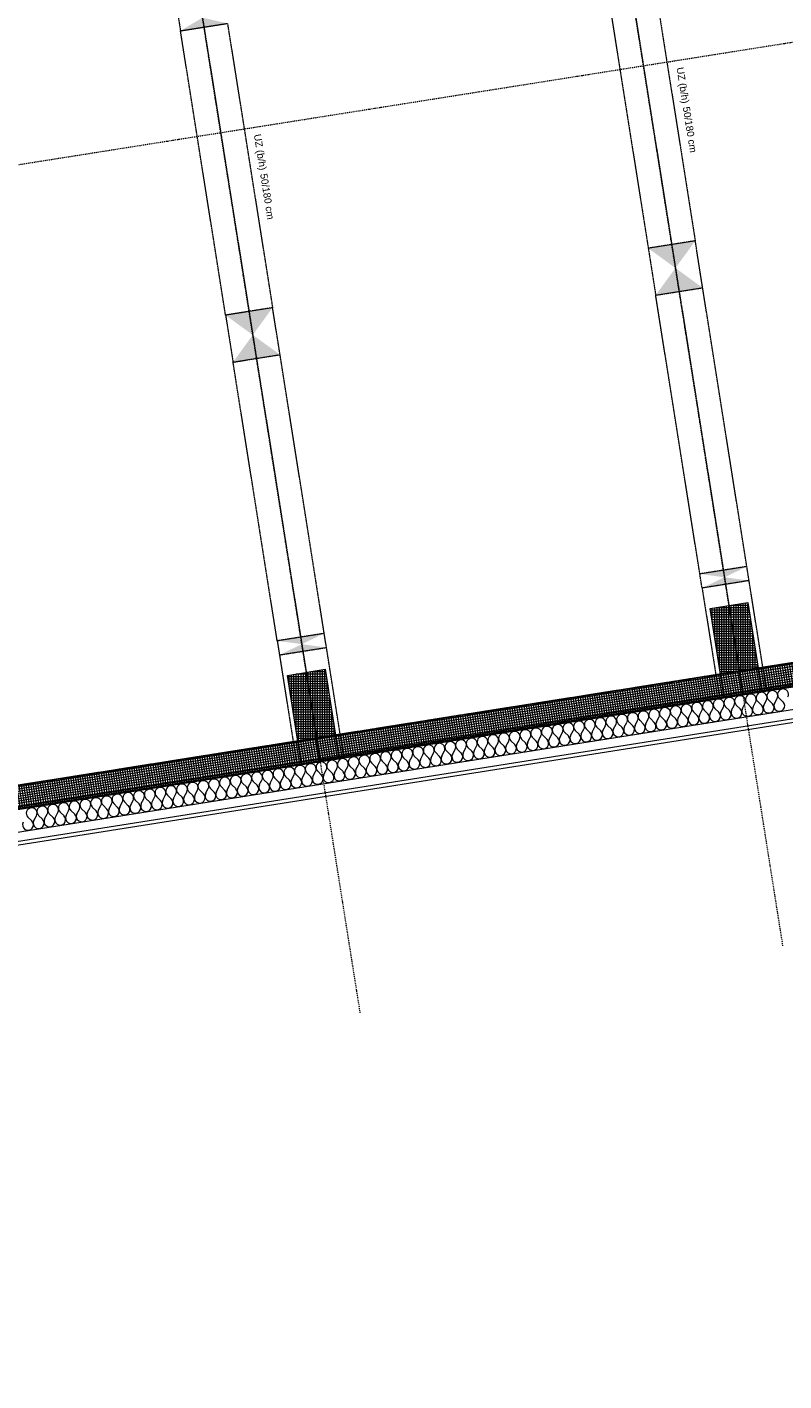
# Model space of a CAD drawing. Header units: millimetres. Extents: x 1523 to 74793, y -36705 to 10268.
# Tile 28 of 48: x 53869 to 61828, y -34390 to -20143. Entities that reach past the tile are written whole.
import ezdxf

# ---------------------------------------------------------------- set-up
doc = ezdxf.new("R2010")
doc.units = ezdxf.units.MM
for name, pattern in [('IMPORT-STRICHPUNKT _7_', [20, 10, -5, 0, -5]), ('IMPORT-VERDECKT _8_', [7.5, 5, -2.5]), ('Rasterlinie', [22.225, 12.7, -3.175, 3.175, -3.175]), ('Verdeckt 2x', [3.572, 2.3813, -1.1907])]:
    doc.linetypes.add(name, pattern=pattern)
for name, color, linetype, lineweight, true_color in [('10 A--Fassade', 7, 'Continuous', 13, 0x656565), ('10 A--Fassade _ Pfosten-Riegel-Konstruktion', 7, 'Continuous', 13, 0x656565), ('10 A--Wand außen _tragend_', 7, 'Continuous', 13, 0x656565), ('90 A--Achsraster _1_50_', 7, 'IMPORT-STRICHPUNKT _7_', 13, 0x656565), ('97 A--Etiketten _ Träger', 7, 'Continuous', 13, 0x656565), ('Neubau_10 A--Stütze', 7, 'Continuous', 13, 0x656565), ('Neubau_10 A--Wand außen _tragend_', 7, 'Continuous', 13, 0x656565), ('Neubau_30 A--Träger _ Dachkonstruktion', 7, 'IMPORT-VERDECKT _8_', 13, 0x656565), ('Xref_706_5_--_ÜP_01_000_18_Übersichtsplan OG1_IFC 2025_01_13_dwg', 7, 'Continuous', 13, 0x767676), ('XX', 7, 'Continuous', 18, 0x804040)]:
    doc.layers.add(name, color=color, linetype=linetype, lineweight=lineweight, true_color=true_color)
doc.layers.add('S-GRID-____-OTLN', color=7, linetype='Continuous', lineweight=9)
doc.styles.add('Arial', font='arial.ttf', dxfattribs={"height": 75})
pattern_1 = [(95.336, (0, 0), (24.891662, 2.324905), []), (185.336, (0, 0), (-2.324905, 24.891662), [])]
pattern_2 = [(86.336, (0, 0), (-24.948899, 1.597632), []), (176.336, (0, 0), (1.597632, 24.948899), [])]

# ---------------------------------------------------------------- blocks, each defined once
blk = doc.blocks.new('Xref_706_5_--_ÜP_01_000_15_Übersichtsplan OG1_IFC 2024_08_01_dwg__X291-41956827-SuD_1_OG gesamt Plot  - Blatt 2')
at = {"layer": '10 A--Fassade', "color": 9, "true_color": 0xcbcbcb}
for p, q in [((24006, -30699), (23962, -30735)), ((24010, -30790), (23963, -30758)), ((24011, -30813), (23967, -30849)), ((24016, -30904), (23968, -30872)), ((24017, -30927), (23973, -30963)), ((24021, -31018), (23974, -30986)), ((24022, -31041), (23978, -31077)), ((24026, -31132), (23979, -31100)), ((24027, -31155), (23983, -31192)), ((24032, -31247), (23984, -31214)), ((24033, -31269), (23989, -31306)), ((24037, -31361), (23990, -31329)), ((24038, -31384), (23994, -31420)), ((24042, -31475), (23995, -31443)), ((24043, -31498), (23999, -31534)), ((24048, -31589), (24000, -31557)), ((24049, -31612), (24005, -31648)), ((24053, -31703), (24006, -31671)), ((24054, -31726), (24010, -31762)), ((24058, -31817), (24011, -31785)), ((24059, -31840), (24015, -31877)), ((24064, -31932), (24016, -31899)), ((24065, -31954), (24021, -31991)), ((24069, -32046), (24022, -32014)), ((24070, -32069), (24026, -32105)), ((24074, -32160), (24027, -32128)), ((24075, -32183), (24031, -32219)), ((24080, -32274), (24032, -32242)), ((24081, -32297), (24036, -32333)), ((24085, -32388), (24038, -32356)), ((24086, -32411), (24042, -32447)), ((24090, -32502), (24043, -32470)), ((24091, -32525), (24047, -32562)), ((24095, -32617), (24048, -32584)), ((24097, -32639), (24052, -32676)), ((24101, -32731), (24054, -32699)), ((24102, -32754), (24058, -32790)), ((24106, -32845), (24059, -32813)), ((24107, -32868), (24063, -32904)), ((24111, -32959), (24064, -32927)), ((24112, -32982), (24068, -33018)), ((24117, -33073), (24069, -33041)), ((24118, -33096), (24074, -33132)), ((24122, -33187), (24075, -33155)), ((24123, -33210), (24079, -33247)), ((24127, -33302), (24080, -33269)), ((24128, -33324), (24084, -33361)), ((24133, -33416), (24085, -33384)), ((24134, -33439), (24090, -33475)), ((24138, -33530), (24091, -33498)), ((24139, -33553), (24095, -33589)), ((24143, -33644), (24096, -33612)), ((24144, -33667), (24100, -33703)), ((24149, -33758), (24101, -33726)), ((24150, -33781), (24106, -33817)), ((24154, -33872), (24107, -33840)), ((24155, -33895), (24111, -33932)), ((24159, -33986), (24112, -33954)), ((24160, -34009), (24116, -34046)), ((24165, -34101), (24117, -34069)), ((24166, -34123), (24122, -34160)), ((24170, -34215), (24123, -34183)), ((24171, -34238), (24127, -34274)), ((24175, -34329), (24128, -34297)), ((24176, -34352), (24132, -34388)), ((24181, -34443), (24133, -34411)), ((24182, -34466), (24138, -34502)), ((24186, -34557), (24139, -34525)), ((24187, -34580), (24143, -34617)), ((24191, -34671), (24144, -34639)), ((24192, -34694), (24148, -34731)), ((24197, -34786), (24149, -34754)), ((24198, -34808), (24154, -34845)), ((24202, -34900), (24155, -34868)), ((24203, -34923), (24159, -34959)), ((24207, -35014), (24160, -34982)), ((24208, -35037), (24164, -35073)), ((24213, -35128), (24165, -35096)), ((24214, -35151), (24170, -35187)), ((24218, -35242), (24171, -35210)), ((24219, -35265), (24175, -35301)), ((24223, -35356), (24176, -35324)), ((24224, -35379), (24180, -35416)), ((24228, -35471), (24181, -35438)), ((24230, -35493), (24185, -35530)), ((24234, -35585), (24187, -35553)), ((24235, -35608), (24191, -35644)), ((24239, -35699), (24192, -35667)), ((24240, -35722), (24196, -35758)), ((24244, -35813), (24197, -35781)), ((24245, -35836), (24201, -35872)), ((24250, -35927), (24202, -35895)), ((24251, -35950), (24207, -35986)), ((24255, -36041), (24208, -36009)), ((24256, -36064), (24212, -36101)), ((24260, -36156), (24213, -36123)), ((24261, -36178), (24217, -36215)), ((24266, -36270), (24218, -36238)), ((24267, -36293), (24223, -36329)), ((24271, -36384), (24224, -36352)), ((24272, -36407), (24228, -36443)), ((24276, -36498), (24229, -36466)), ((24277, -36521), (24233, -36557)), ((24282, -36612), (24234, -36580)), ((24283, -36635), (24239, -36671)), ((24287, -36726), (24240, -36694)), ((24288, -36749), (24244, -36786)), ((24292, -36841), (24245, -36808)), ((24293, -36863), (24249, -36900)), ((24298, -36955), (24250, -36923)), ((24299, -36978), (24255, -37014)), ((24303, -37069), (24256, -37037)), ((24304, -37092), (24260, -37128)), ((24308, -37183), (24261, -37151)), ((24309, -37206), (24265, -37242)), ((24314, -37297), (24266, -37265)), ((24315, -37320), (24271, -37356)), ((24319, -37411), (24272, -37379)), ((24320, -37434), (24276, -37471)), ((24324, -37526), (24277, -37493)), ((24325, -37548), (24281, -37585)), ((24330, -37640), (24282, -37608)), ((24331, -37663), (24287, -37699)), ((24335, -37754), (24288, -37722)), ((24336, -37777), (24292, -37813)), ((24340, -37868), (24293, -37836)), ((24341, -37891), (24297, -37927)), ((24346, -37982), (24298, -37950)), ((24347, -38005), (24303, -38041)), ((24351, -38096), (24304, -38064)), ((24352, -38119), (24308, -38156)), ((24356, -38210), (24309, -38178)), ((24357, -38233), (24313, -38270)), ((24361, -38325), (24314, -38293)), ((24363, -38347), (24318, -38384)), ((24367, -38439), (24320, -38407)), ((24368, -38462), (24324, -38498)), ((24372, -38553), (24325, -38521)), ((24373, -38576), (24329, -38612)), ((24377, -38667), (24330, -38635)), ((24378, -38690), (24334, -38726))]:
    blk.add_line(p, q, dxfattribs=at)
for centre, start, end in [((23926, -30691), 55.7982, 182.6681), ((23926, -30691), 182.6681, 309.538), ((23931, -30805), 55.7982, 182.6681), ((24042, -30743), 235.7982, 129.538), ((23931, -30805), 182.6681, 309.538), ((23936, -30919), 55.7982, 182.6681), ((24048, -30857), 235.7982, 129.538), ((24053, -30971), 235.7982, 129.538), ((23936, -30919), 182.6681, 309.538), ((23942, -31033), 55.7982, 182.6681), ((23942, -31033), 182.6681, 309.538), ((24058, -31085), 235.7982, 129.538), ((23947, -31148), 55.7982, 182.6681), ((23947, -31148), 182.6681, 309.538), ((24064, -31199), 235.7982, 129.538), ((23952, -31262), 55.7982, 182.6681), ((23952, -31262), 182.6681, 309.538), ((23958, -31376), 55.7982, 182.6681), ((24069, -31314), 235.7982, 129.538), ((23958, -31376), 182.6681, 309.538), ((23963, -31490), 55.7982, 182.6681), ((24074, -31428), 235.7982, 129.538), ((24080, -31542), 235.7982, 129.538), ((23963, -31490), 182.6681, 309.538), ((23968, -31604), 55.7982, 182.6681), ((23968, -31604), 182.6681, 309.538), ((24085, -31656), 235.7982, 129.538), ((23974, -31718), 55.7982, 182.6681), ((23974, -31718), 182.6681, 309.538), ((24090, -31770), 235.7982, 129.538), ((23979, -31833), 55.7982, 182.6681), ((23979, -31833), 182.6681, 309.538), ((23984, -31947), 55.7982, 182.6681), ((24096, -31884), 235.7982, 129.538), ((23984, -31947), 182.6681, 309.538), ((23989, -32061), 55.7982, 182.6681), ((24101, -31998), 235.7982, 129.538), ((23989, -32061), 182.6681, 309.538), ((23995, -32175), 55.7982, 182.6681), ((23995, -32175), 182.6681, 309.538), ((24106, -32113), 235.7982, 129.538), ((24112, -32227), 235.7982, 129.538), ((24000, -32289), 55.7982, 182.6681), ((24000, -32289), 182.6681, 309.538), ((24117, -32341), 235.7982, 129.538), ((24005, -32403), 55.7982, 182.6681), ((24005, -32403), 182.6681, 309.538), ((24011, -32518), 55.7982, 182.6681), ((24122, -32455), 235.7982, 129.538), ((24011, -32518), 182.6681, 309.538), ((24016, -32632), 55.7982, 182.6681), ((24128, -32569), 235.7982, 129.538), ((24016, -32632), 182.6681, 309.538), ((24021, -32746), 55.7982, 182.6681), ((24021, -32746), 182.6681, 309.538), ((24133, -32683), 235.7982, 129.538), ((24138, -32798), 235.7982, 129.538), ((24027, -32860), 55.7982, 182.6681), ((24027, -32860), 182.6681, 309.538), ((24144, -32912), 235.7982, 129.538), ((24032, -32974), 55.7982, 182.6681), ((24032, -32974), 182.6681, 309.538), ((24037, -33088), 55.7982, 182.6681), ((24149, -33026), 235.7982, 129.538), ((24037, -33088), 182.6681, 309.538), ((24043, -33202), 55.7982, 182.6681), ((24154, -33140), 235.7982, 129.538), ((24043, -33202), 182.6681, 309.538), ((24048, -33317), 55.7982, 182.6681), ((24048, -33317), 182.6681, 309.538), ((24160, -33254), 235.7982, 129.538), ((24165, -33368), 235.7982, 129.538), ((24053, -33431), 55.7982, 182.6681), ((24053, -33431), 182.6681, 309.538), ((24170, -33483), 235.7982, 129.538), ((24059, -33545), 55.7982, 182.6681), ((24059, -33545), 182.6681, 309.538), ((24064, -33659), 55.7982, 182.6681), ((24175, -33597), 235.7982, 129.538), ((24064, -33659), 182.6681, 309.538), ((24069, -33773), 55.7982, 182.6681), ((24181, -33711), 235.7982, 129.538), ((24069, -33773), 182.6681, 309.538), ((24075, -33887), 55.7982, 182.6681), ((24075, -33887), 182.6681, 309.538), ((24186, -33825), 235.7982, 129.538), ((24191, -33939), 235.7982, 129.538), ((24080, -34002), 55.7982, 182.6681), ((24080, -34002), 182.6681, 309.538), ((24197, -34053), 235.7982, 129.538), ((24085, -34116), 55.7982, 182.6681), ((24085, -34116), 182.6681, 309.538), ((24091, -34230), 55.7982, 182.6681), ((24202, -34168), 235.7982, 129.538), ((24091, -34230), 182.6681, 309.538), ((24096, -34344), 55.7982, 182.6681), ((24207, -34282), 235.7982, 129.538), ((24096, -34344), 182.6681, 309.538), ((24101, -34458), 55.7982, 182.6681), ((24101, -34458), 182.6681, 309.538), ((24213, -34396), 235.7982, 129.538), ((24218, -34510), 235.7982, 129.538), ((24107, -34572), 55.7982, 182.6681), ((24107, -34572), 182.6681, 309.538), ((24223, -34624), 235.7982, 129.538), ((24112, -34687), 55.7982, 182.6681), ((24112, -34687), 182.6681, 309.538), ((24117, -34801), 55.7982, 182.6681), ((24229, -34738), 235.7982, 129.538), ((24117, -34801), 182.6681, 309.538), ((24122, -34915), 55.7982, 182.6681), ((24234, -34853), 235.7982, 129.538), ((24122, -34915), 182.6681, 309.538), ((24128, -35029), 55.7982, 182.6681), ((24128, -35029), 182.6681, 309.538), ((24239, -34967), 235.7982, 129.538), ((24245, -35081), 235.7982, 129.538), ((24133, -35143), 55.7982, 182.6681), ((24133, -35143), 182.6681, 309.538), ((24250, -35195), 235.7982, 129.538), ((24138, -35257), 55.7982, 182.6681), ((24138, -35257), 182.6681, 309.538), ((24144, -35372), 55.7982, 182.6681), ((24255, -35309), 235.7982, 129.538), ((24144, -35372), 182.6681, 309.538), ((24149, -35486), 55.7982, 182.6681), ((24261, -35423), 235.7982, 129.538), ((24149, -35486), 182.6681, 309.538), ((24154, -35600), 55.7982, 182.6681), ((24154, -35600), 182.6681, 309.538), ((24266, -35537), 235.7982, 129.538), ((24271, -35652), 235.7982, 129.538), ((24160, -35714), 55.7982, 182.6681), ((24160, -35714), 182.6681, 309.538), ((24277, -35766), 235.7982, 129.538), ((24165, -35828), 55.7982, 182.6681), ((24165, -35828), 182.6681, 309.538), ((24170, -35942), 55.7982, 182.6681), ((24282, -35880), 235.7982, 129.538), ((24170, -35942), 182.6681, 309.538), ((24176, -36057), 55.7982, 182.6681), ((24287, -35994), 235.7982, 129.538), ((24176, -36057), 182.6681, 309.538), ((24181, -36171), 55.7982, 182.6681), ((24181, -36171), 182.6681, 309.538), ((24293, -36108), 235.7982, 129.538), ((24298, -36222), 235.7982, 129.538), ((24186, -36285), 55.7982, 182.6681), ((24186, -36285), 182.6681, 309.538), ((24303, -36337), 235.7982, 129.538), ((24192, -36399), 55.7982, 182.6681), ((24192, -36399), 182.6681, 309.538), ((24197, -36513), 55.7982, 182.6681), ((24308, -36451), 235.7982, 129.538), ((24197, -36513), 182.6681, 309.538), ((24202, -36627), 55.7982, 182.6681), ((24314, -36565), 235.7982, 129.538), ((24202, -36627), 182.6681, 309.538), ((24208, -36742), 55.7982, 182.6681), ((24208, -36742), 182.6681, 309.538), ((24319, -36679), 235.7982, 129.538), ((24324, -36793), 235.7982, 129.538), ((24213, -36856), 55.7982, 182.6681), ((24213, -36856), 182.6681, 309.538), ((24330, -36907), 235.7982, 129.538), ((24218, -36970), 55.7982, 182.6681), ((24218, -36970), 182.6681, 309.538), ((24224, -37084), 55.7982, 182.6681), ((24335, -37022), 235.7982, 129.538), ((24224, -37084), 182.6681, 309.538), ((24229, -37198), 55.7982, 182.6681), ((24340, -37136), 235.7982, 129.538), ((24229, -37198), 182.6681, 309.538), ((24234, -37312), 55.7982, 182.6681), ((24234, -37312), 182.6681, 309.538), ((24346, -37250), 235.7982, 129.538), ((24351, -37364), 235.7982, 129.538), ((24240, -37426), 55.7982, 182.6681), ((24240, -37426), 182.6681, 309.538), ((24356, -37478), 235.7982, 129.538), ((24245, -37541), 55.7982, 182.6681), ((24245, -37541), 182.6681, 309.538), ((24250, -37655), 55.7982, 182.6681), ((24362, -37592), 235.7982, 129.538), ((24250, -37655), 182.6681, 309.538), ((24255, -37769), 55.7982, 182.6681), ((24367, -37707), 235.7982, 129.538), ((24255, -37769), 182.6681, 309.538), ((24261, -37883), 55.7982, 182.6681), ((24261, -37883), 182.6681, 309.538), ((24372, -37821), 235.7982, 129.538), ((24378, -37935), 235.7982, 129.538), ((24266, -37997), 55.7982, 182.6681), ((24266, -37997), 182.6681, 309.538), ((24383, -38049), 235.7982, 129.538), ((24271, -38111), 55.7982, 182.6681), ((24271, -38111), 182.6681, 309.538), ((24277, -38226), 55.7982, 182.6681), ((24388, -38163), 235.7982, 129.538), ((24277, -38226), 182.6681, 309.538), ((24282, -38340), 55.7982, 182.6681), ((24394, -38277), 235.7982, 129.538), ((24282, -38340), 182.6681, 309.538), ((24287, -38454), 55.7982, 182.6681), ((24287, -38454), 182.6681, 309.538), ((24399, -38392), 235.7982, 129.538), ((24404, -38506), 235.7982, 129.538), ((24293, -38568), 55.7982, 182.6681), ((24293, -38568), 182.6681, 309.538), ((24410, -38620), 235.7982, 129.538), ((24298, -38682), 55.7982, 182.6681), ((24298, -38682), 182.6681, 309.538), ((24415, -38734), 235.7982, 129.538)]:
    blk.add_arc(centre, 57.1, start, end, dxfattribs=at)
blk = doc.blocks.new('Xref_706_5_--_ÜP_01_000_15_Übersichtsplan OG1_IFC 2024_08_01_dwg_Standard-Rastermarker_7-V2-SuD_1_OG gesamt Plot  - Blatt 2')
at = {"layer": '90 A--Achsraster _1_50_', "color": 9, "true_color": 0xcbcbcb}
blk.add_line((36750, 0), (91929, 0), dxfattribs=at)
blk = doc.blocks.new('Xref_706_5_--_ÜP_01_000_15_Übersichtsplan OG1_IFC 2024_08_01_dwg_Standard-Rastermarker_12-V4-SuD_1_OG gesamt Plot  - Blatt 2')
at = {"layer": '90 A--Achsraster _1_50_', "color": 9, "true_color": 0xcbcbcb}
blk.add_line((0, 0), (28500, 0), dxfattribs=at)
blk = doc.blocks.new('Xref_706_5_--_ÜP_01_000_15_Übersichtsplan OG1_IFC 2024_08_01_dwg_Standard-Rastermarker_24-41957106-SuD_1_OG gesamt Plot  - Blatt 2')
at = {"layer": '90 A--Achsraster _1_50_', "color": 9, "true_color": 0xcbcbcb}
blk.add_line((37191, 0), (92370, 0), dxfattribs=at)
blk = doc.blocks.new('Xref_706_5_--_ÜP_01_000_18_Übersichtsplan OG1_IFC 2025_01_13_dwg-35464460-SuD_1_OG gesamt Plot  - Blatt 2')
at = {"layer": '10 A--Wand außen _tragend_', "true_color": 0xcbcbcb}
h = blk.add_hatch(dxfattribs=at)
h.set_pattern_fill('FP_1', color=9, style=0, pattern_type=2)
h.set_pattern_definition(pattern_1)
h.paths.add_polyline_path([(25304, -29962), (24836, -24946), (24587, -24969), (25056, -29986), (25292, -29964)])
h = blk.add_hatch(dxfattribs=at)
h.set_pattern_fill('FP_1', color=9, style=0, pattern_type=2)
h.set_pattern_definition(pattern_1)
h.paths.add_polyline_path([(25723, -34443), (25304, -29964), (25056, -29988), (25474, -34466), (25710, -34444)])
h = blk.add_hatch(dxfattribs=at)
h.set_pattern_fill('FP_1', color=9, style=0, pattern_type=2)
h.set_pattern_definition(pattern_1)
h.paths.add_polyline_path([(26141, -38923), (25723, -34445), (25474, -34468), (25893, -38947), (26129, -38925)])
at = {"layer": 'Neubau_10 A--Stütze', "true_color": 0xcbcbcb}
h = blk.add_hatch(dxfattribs=at)
h.set_pattern_fill('FP_15', color=9, style=0, pattern_type=2)
h.set_pattern_definition(pattern_2)
h.paths.add_polyline_path([(25074, -30186), (25037, -29788), (24340, -29853), (24377, -30251), (25043, -30189)])
h = blk.add_hatch(dxfattribs=at)
h.set_pattern_fill('FP_15', color=9, style=0, pattern_type=2)
h.set_pattern_definition(pattern_2)
h.paths.add_polyline_path([(25493, -34666), (25455, -34268), (24758, -34333), (24796, -34731), (25461, -34669)])
at = {"layer": 'Neubau_30 A--Träger _ Dachkonstruktion', "linetype": 'Continuous', "true_color": 0xededed}
for points in [[(24060, -30080), (23962, -29838), (24008, -30336), (24014, -30307)], [(24158, -30322), (24111, -29824), (24060, -30080), (24155, -30316)], [(20779, -30386), (20507, -30160), (20553, -30658), (20615, -30584)], [(21051, -30612), (21005, -30114), (20779, -30386)], [(24478, -34560), (24380, -34318), (24427, -34816), (24448, -34709)], [(24576, -34802), (24530, -34304), (24478, -34560), (24574, -34796)], [(21470, -35092), (21423, -34594), (21198, -34867)], [(21198, -34867), (20925, -34641), (20972, -35139), (21034, -35064)], [(17955, -35421), (17909, -34923), (17832, -35181)]]:
    blk.add_hatch(color=7, dxfattribs=at).paths.add_polyline_path(points)
at = {"color": 7, "lineweight": 13, "true_color": 0xefefef, "flags": 128}
for points in [[(25074, -30186), (25323, -30163), (25286, -29764), (25037, -29788)], [(25493, -34666), (25742, -34643), (25704, -34245), (25455, -34268)]]:
    blk.add_lwpolyline(points, close=True, dxfattribs=at)
at = {"layer": '10 A--Fassade', "color": 9, "true_color": 0xcbcbcb, "flags": 128}
for points in [[(24486, -18622), (24914, -23198), (25167, -25909), (29618, -73562)], [(29749, -73570), (25296, -25897), (25256, -25900), (25003, -23190)], [(29709, -73568), (25256, -25900), (25167, -25909), (24928, -25931), (29375, -73546)]]:
    blk.add_lwpolyline(points, dxfattribs=at)
at = {"layer": '10 A--Fassade _ Pfosten-Riegel-Konstruktion', "color": 9, "true_color": 0xcbcbcb, "flags": 128}
blk.add_lwpolyline([(29348, -73545), (26470, -42735), (26084, -38603), (24883, -25749)], dxfattribs=at)
at = {"layer": '10 A--Wand außen _tragend_', "color": 9, "true_color": 0xcbcbcb}
for p, q in [((25074, -30186), (25455, -34268)), ((25493, -34666), (25874, -38749))]:
    blk.add_line(p, q, dxfattribs=at)
at = {"layer": '10 A--Wand außen _tragend_', "color": 9, "true_color": 0xcbcbcb, "flags": 128}
for points in [[(25055, -29986), (25304, -29962), (24836, -24946), (24587, -24969), (25037, -29788)], [(25474, -34466), (25723, -34443), (25305, -29964), (25056, -29988)], [(25892, -38947), (26141, -38923), (25723, -34445), (25474, -34468)]]:
    blk.add_lwpolyline(points, dxfattribs=at)
at = {"layer": 'Neubau_10 A--Stütze', "color": 9, "true_color": 0xcbcbcb, "flags": 128}
for points in [[(25074, -30186), (25037, -29788), (25286, -29764), (25323, -30163), (25074, -30186), (24377, -30251), (24340, -29853), (25037, -29788)], [(25493, -34666), (25455, -34268), (25704, -34245), (25742, -34643), (25493, -34666), (24796, -34731), (24758, -34333), (25455, -34268)]]:
    blk.add_lwpolyline(points, dxfattribs=at)
at = {"layer": 'Neubau_10 A--Wand außen _tragend_', "color": 9, "true_color": 0xcbcbcb, "flags": 128}
blk.add_lwpolyline([(29375, -73546), (24911, -25747), (24861, -25751), (24711, -25765), (24662, -25770), (29123, -73530)], dxfattribs=at)
at = {"layer": 'Neubau_30 A--Träger _ Dachkonstruktion', "color": 9, "true_color": 0xcbcbcb}
for p, q in [((6586, -31712), (25304, -29963)), ((7004, -36192), (25723, -34444))]:
    blk.add_line(p, q, dxfattribs=at)
at = {"layer": 'Neubau_30 A--Träger _ Dachkonstruktion', "color": 9, "true_color": 0xcbcbcb, "flags": 128}
for points in [[(24158, -30322), (25328, -30212), (25281, -29714), (24111, -29824), (24158, -30322), (24008, -30336)], [(23962, -29838), (21005, -30114), (20507, -30160), (20553, -30658)], [(24111, -29824), (23962, -29838), (24008, -30336), (21051, -30612)], [(11737, -31482), (17337, -30959), (17537, -30940), (17490, -30442), (20507, -30160)], [(17537, -30940), (20553, -30658), (21051, -30612), (21005, -30114)], [(24380, -34318), (21423, -34594), (20925, -34641), (20972, -35139), (17955, -35421)], [(24576, -34802), (25746, -34693), (25700, -34195), (24530, -34304), (24380, -34318), (24427, -34816), (21470, -35092)], [(24427, -34816), (24576, -34802), (24530, -34304)], [(20972, -35139), (21470, -35092), (21423, -34594)], [(12155, -35962), (17756, -35439), (17955, -35421), (17909, -34923), (20925, -34641)]]:
    blk.add_lwpolyline(points, dxfattribs=at)
for name, p, rotation in [('Xref_706_5_--_ÜP_01_000_15_Übersichtsplan OG1_IFC 2024_08_01_dwg_Standard-Rastermarker_7-V2-SuD_1_OG gesamt Plot  - Blatt 2', (26023, -109703), 95.33628353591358), ('Xref_706_5_--_ÜP_01_000_15_Übersichtsplan OG1_IFC 2024_08_01_dwg_Standard-Rastermarker_24-41957106-SuD_1_OG gesamt Plot  - Blatt 2', (32582, -110560), 95.33628353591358), ('Xref_706_5_--_ÜP_01_000_15_Übersichtsplan OG1_IFC 2024_08_01_dwg__X291-41956827-SuD_1_OG gesamt Plot  - Blatt 2', (0, 0), 2.668141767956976), ('Xref_706_5_--_ÜP_01_000_15_Übersichtsplan OG1_IFC 2024_08_01_dwg_Standard-Rastermarker_12-V4-SuD_1_OG gesamt Plot  - Blatt 2', (27971, -29714), 185.3362835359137), ('Xref_706_5_--_ÜP_01_000_15_Übersichtsplan OG1_IFC 2024_08_01_dwg_Standard-Rastermarker_12-V4-SuD_1_OG gesamt Plot  - Blatt 2', (28389, -34195), 185.3362835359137)]:
    blk.add_blockref(name, p, dxfattribs=dict(rotation=rotation))
at = {"layer": '97 A--Etiketten _ Träger', "char_height": 75, "attachment_point": 1, "rotation": 5.3363, "line_spacing_factor": 0.941778, "style": 'Arial'}
for s, insert, width in [('UZ (b/h)', (18670, -30166), 458.19), ('50/180 cm', (19088, -30127), 584.9), ('UZ (b/h)', (19088, -34646), 458.19), ('50/180 cm', (19506, -34607), 584.9)]:
    blk.add_mtext(s, dxfattribs=dict(at, insert=insert, width=width))

msp = doc.modelspace()

# ---------------------------------------------------------------- linework, layer by layer
at = {"layer": 'S-GRID-____-OTLN', "linetype": 'Rasterlinie', "lineweight": 25}
msp.add_line((73944.576, -24927.191), (16884.88, -33964.559), dxfattribs=at)
at = {"layer": 'XX', "color": 9, "linetype": 'Verdeckt 2x', "true_color": 0xc0c0c0}
msp.add_line((66337.369, -26132.054), (18164.802, -33761.84), dxfattribs=at)

# ---------------------------------------------------------------- block references
at = {"layer": 'Xref_706_5_--_ÜP_01_000_18_Übersichtsplan OG1_IFC 2025_01_13_dwg', "color": 9, "true_color": 0xcbcbcb, "rotation": 273.6637164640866}
msp.add_blockref('Xref_706_5_--_ÜP_01_000_18_Übersichtsplan OG1_IFC 2025_01_13_dwg-35464460-SuD_1_OG gesamt Plot  - Blatt 2', (89683.753, 0.01), dxfattribs=at)

doc.saveas('drawing.dxf')
